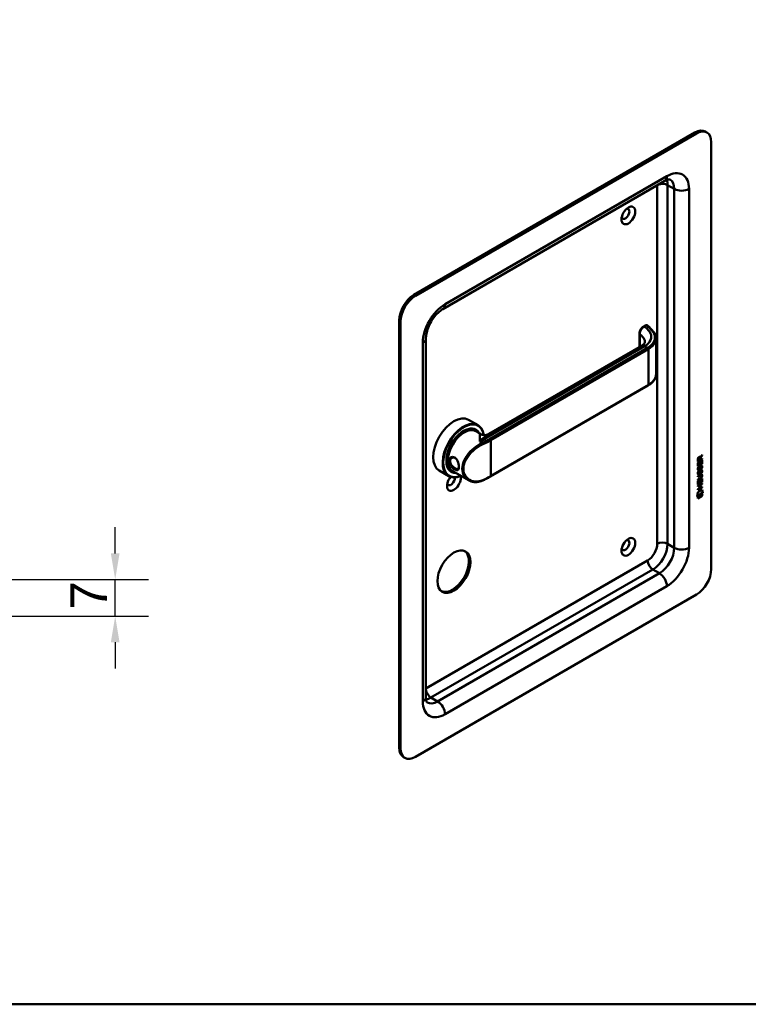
# Model space of a CAD drawing. Header units: millimetres. Extents: x 20 to 833, y 20 to 574.
# Tile 2 of 4: x 294 to 433, y 20 to 208. Entities that reach past the tile are written whole.
import ezdxf

# ---------------------------------------------------------------- set-up
doc = ezdxf.new("R2010")
doc.units = ezdxf.units.MM
doc.header["$LTSCALE"] = 2
for name, color, linetype, lineweight in [('Bemaßungen(DIN)', 7, 'Continuous', 25), ('Sichtbare Kanten(DIN)', 7, 'Continuous', 50), ('Sichtbare tangentiale Kanten(DIN)', 7, 'Continuous', 50), ('Skizziergeometrie(DIN)', 7, 'Continuous', 50)]:
    doc.layers.add(name, color=color, linetype=linetype, lineweight=lineweight)
doc.styles.add('STANDARD-DIN~0', font='arial.ttf')
doc.dimstyles.new('CAD-LAN', dxfattribs={"dimscale": 2, "dimtxt": 3.5, "dimasz": 2.5, "dimexe": 3.175, "dimexo": 0, "dimgap": 0.8, "dimtad": 1, "dimrnd": 1e-08, "dimtxsty": 'STANDARD-DIN~0', "dimcen": 0.09, "dimdle": 10, "dimclrd": 250, "dimclre": 250, "dimclrt": 250, "dimadec": 0, "dimazin": 2, "dimtfac": 1, "dimtmove": 0, "dimatfit": 3, "dimfxl": 1, "dimtolj": 1, "dimtzin": 0, "dimlwd": 25, "dimlwe": 25, "dimarcsym": 0})

# ---------------------------------------------------------------- blocks, each defined once
blk = doc.blocks.new('Ränder Standardrahmen')
at = {"layer": 'Skizziergeometrie(DIN)', "flags": 128}
blk.add_lwpolyline([(10, 10), (10, 287), (410, 287), (410, 10), (10, 10)], dxfattribs=at)
blk = doc.blocks.new('*D27')
at = {"layer": 'Bemaßungen(DIN)', "color": 250, "linetype": 'Continuous', "lineweight": 25, "true_color": 0x3f3f3f, "transparency": 16777216}
for p, q in [((311.81, 106.22), (311.81, 111.22)), ((291.81, 101.22), (318.16, 101.22)), ((311.81, 94.22), (311.81, 101.22)), ((242.31, 94.22), (318.16, 94.22)), ((311.81, 89.22), (311.81, 84.22))]:
    blk.add_line(p, q, dxfattribs=at)
at = {"layer": 'Bemaßungen(DIN)', "color": 250, "linetype": 'Continuous', "true_color": 0x3f3f3f, "transparency": 16777216}
for points in [[(310.97, 106.22), (312.64, 106.22), (311.81, 101.22)], [(310.97, 89.22), (312.64, 89.22), (311.81, 94.22)]]:
    blk.add_solid(points, dxfattribs=at)
at = {"layer": 'Defpoints', "color": 0, "linetype": 'Continuous', "transparency": 16777216}
for p in [(291.81, 101.22), (311.81, 101.22), (242.31, 94.22)]:
    blk.add_point(p, dxfattribs=at)
at = {"layer": 'Bemaßungen(DIN)', "color": 250, "linetype": 'Continuous', "lineweight": 25, "true_color": 0x3f3f3f, "transparency": 16777216, "insert": (303.21, 95.46), "char_height": 7, "attachment_point": 1, "rotation": 90, "style": 'STANDARD-DIN~0'}
blk.add_mtext('\\A1;7', dxfattribs=at)

msp = doc.modelspace()

# ---------------------------------------------------------------- linework, layer by layer
at = {"layer": 'Sichtbare Kanten(DIN)'}
for p, q in [((422.693, 186.674), (368.953, 155.647)), ((422.976, 186.511), (369.236, 155.484)), ((424.976, 186.709), (424.693, 186.872)), ((425.804, 103.228), (425.804, 184.878)), ((416.905, 177.43), (374.478, 152.936)), ((366.125, 150.748), (366.125, 69.099)), ((366.407, 150.585), (366.407, 68.935)), ((413.229, 149.829), (412.862, 149.617)), ((371.236, 147.319), (371.236, 78.733)), ((412.081, 148.28), (412.081, 145.68)), ((415.246, 147.243), (415.246, 140.457)), ((383.297, 129.062), (412.476, 145.909)), ((383.619, 120.936), (413.742, 138.328)), ((379.39, 131.756), (381.2, 130.711)), ((380.643, 129.878), (380.813, 129.78)), ((380.77, 129.574), (381.677, 129.05)), ((379.616, 125.159), (379.616, 125.159)), ((424.02, 124.287), (423.254, 123.846)), ((424.062, 124.263), (423.254, 123.797)), ((423.31, 124.293), (423.31, 124.003)), ((423.353, 124.269), (423.353, 123.978)), ((423.555, 124.589), (423.598, 124.564)), ((423.64, 124.144), (423.641, 124.434)), ((423.682, 124.625), (423.725, 124.601)), ((424.02, 124.937), (423.697, 124.504)), ((423.697, 124.504), (423.697, 124.226)), ((423.697, 124.504), (423.74, 124.479)), ((423.725, 124.601), (424.063, 125.054)), ((423.74, 124.479), (423.739, 124.201)), ((423.739, 124.201), (424.062, 124.387)), ((424.063, 124.912), (423.74, 124.479)), ((424.02, 124.997), (424.02, 124.937)), ((424.02, 124.937), (424.063, 124.912)), ((424.02, 124.363), (424.02, 124.287)), ((424.02, 124.287), (424.062, 124.263)), ((424.062, 124.387), (424.062, 124.263)), ((424.063, 125.054), (424.063, 124.912)), ((423.253, 123.559), (423.352, 123.616)), ((423.253, 122.905), (423.253, 123.559)), ((424.019, 123.395), (423.253, 122.954)), ((424.062, 123.371), (423.253, 122.905)), ((423.254, 123.797), (423.254, 124.226)), ((423.302, 122.68), (423.397, 122.702)), ((423.31, 123.592), (423.309, 123.109)), ((423.309, 123.109), (423.352, 123.085)), ((423.31, 124.003), (423.353, 123.978)), ((423.352, 123.616), (423.352, 123.085)), ((423.352, 123.085), (423.605, 123.23)), ((423.353, 123.978), (423.64, 124.144)), ((423.605, 123.703), (423.704, 123.76)), ((423.605, 123.23), (423.605, 123.703)), ((423.658, 122.594), (423.701, 122.569)), ((423.661, 123.736), (423.661, 123.312)), ((423.661, 123.312), (423.703, 123.287)), ((423.672, 122.667), (423.714, 122.642)), ((423.697, 124.226), (423.739, 124.201)), ((423.704, 123.76), (423.703, 123.287)), ((423.703, 123.287), (423.963, 123.437)), ((423.725, 122.836), (423.767, 122.811)), ((423.805, 122.92), (423.801, 122.918)), ((423.805, 122.92), (423.847, 122.896)), ((423.847, 122.896), (423.844, 122.894)), ((423.884, 122.927), (423.927, 122.903)), ((423.963, 123.975), (424.062, 124.032)), ((423.963, 123.437), (423.963, 123.975)), ((423.963, 122.467), (424.006, 122.442)), ((424.02, 124.008), (424.019, 123.395)), ((424.019, 123.395), (424.062, 123.371)), ((424.062, 124.032), (424.062, 123.371)), ((373.79, 122.057), (375.6, 121.012)), ((376.043, 121.911), (376.213, 121.813)), ((376.37, 121.953), (379.395, 120.207)), ((423.251, 120.361), (423.724, 120.633)), ((423.674, 120.531), (423.251, 120.287)), ((423.717, 120.506), (423.251, 120.238)), ((423.252, 120.993), (423.717, 121.261)), ((423.681, 121.167), (423.252, 120.919)), ((423.724, 121.142), (423.252, 120.87)), ((423.252, 120.87), (423.252, 120.993)), ((423.301, 121.848), (423.397, 121.87)), ((423.314, 121.47), (423.316, 121.465)), ((423.315, 122.302), (423.317, 122.297)), ((423.342, 122.267), (423.385, 122.243)), ((423.342, 121.435), (423.384, 121.411)), ((423.357, 122.277), (423.359, 122.273)), ((423.357, 121.445), (423.359, 121.441)), ((423.55, 121.525), (423.553, 121.532)), ((423.551, 122.357), (423.554, 122.364)), ((423.658, 121.762), (423.7, 121.737)), ((423.671, 121.834), (423.714, 121.81)), ((423.724, 122.004), (423.766, 121.979)), ((423.804, 122.088), (423.801, 122.086)), ((423.804, 122.088), (423.846, 122.064)), ((423.846, 122.064), (423.843, 122.062)), ((423.876, 121.207), (423.918, 121.182)), ((423.884, 122.095), (423.926, 122.071)), ((423.961, 120.467), (424.06, 120.524)), ((423.963, 121.635), (424.005, 121.61)), ((423.973, 121.029), (423.973, 121.033)), ((424.017, 120.499), (424.017, 119.887)), ((424.06, 120.524), (424.059, 119.862)), ((423.25, 119.137), (424.059, 119.603)), ((423.559, 119.241), (423.25, 119.063)), ((423.602, 119.216), (423.25, 119.014)), ((423.25, 119.014), (423.25, 119.137)), ((424.016, 118.872), (423.25, 118.431)), ((424.058, 118.848), (423.25, 118.382)), ((423.25, 118.505), (423.601, 118.707)), ((423.251, 120.238), (423.251, 120.361)), ((423.251, 120.051), (423.35, 120.108)), ((423.251, 119.396), (423.251, 120.051)), ((424.017, 119.887), (423.251, 119.445)), ((424.059, 119.862), (423.251, 119.396)), ((423.307, 120.083), (423.307, 119.601)), ((423.307, 119.601), (423.349, 119.576)), ((423.35, 120.108), (423.349, 119.576)), ((423.349, 119.576), (423.602, 119.722)), ((423.559, 119.241), (423.602, 119.216)), ((423.601, 118.707), (423.602, 119.216)), ((423.602, 119.722), (423.603, 120.195)), ((423.603, 120.195), (423.701, 120.252)), ((423.659, 120.227), (423.658, 119.803)), ((423.658, 119.803), (423.701, 119.779)), ((424.016, 119.504), (423.66, 119.299)), ((423.66, 119.299), (423.66, 118.79)), ((423.66, 119.299), (423.702, 119.274)), ((423.66, 118.79), (423.702, 118.765)), ((423.701, 120.252), (423.701, 119.779)), ((423.701, 119.779), (423.961, 119.929)), ((424.058, 119.48), (423.702, 119.274)), ((423.702, 119.274), (423.702, 118.765)), ((423.702, 118.765), (424.058, 118.971)), ((423.961, 119.929), (423.961, 120.467)), ((424.016, 119.578), (424.016, 119.504)), ((424.016, 119.504), (424.058, 119.48)), ((424.016, 118.946), (424.016, 118.872)), ((424.016, 118.872), (424.058, 118.848)), ((424.017, 119.887), (424.059, 119.862)), ((424.059, 119.603), (424.058, 119.48)), ((424.058, 118.971), (424.058, 118.848)), ((423.099, 117.127), (423.229, 117.898)), ((424.207, 117.765), (423.099, 117.127)), ((424.164, 117.789), (423.108, 117.181)), ((423.229, 117.898), (424.079, 118.388)), ((423.229, 117.108), (424.077, 117.597)), ((424.034, 117.248), (423.229, 116.784)), ((424.077, 117.224), (423.229, 116.735)), ((423.229, 116.735), (423.229, 117.108)), ((423.25, 118.382), (423.25, 118.505)), ((424.034, 117.572), (424.034, 117.248)), ((424.034, 117.248), (424.077, 117.224)), ((424.046, 118.369), (424.164, 117.789)), ((424.077, 117.597), (424.077, 117.224)), ((424.079, 118.388), (424.207, 117.765)), ((424.164, 117.789), (424.207, 117.765)), ((369.236, 67.302), (422.976, 98.329)), ((367.236, 67.104), (366.953, 67.268))]:
    msp.add_line(p, q, dxfattribs=at)
for centre, major_axis, ratio, start_param, end_param in [((422.693, 183.408), (2, 3.464), 0.5773503, 0, 0.7853982), ((422.976, 183.245), (2, 3.464), 0.5773503, 5.4977871, 7.0685835), ((409.4, 171.161), (-0.53, -0.918), 0.5773503, 5.8272815, 9.8806818), ((368.953, 152.381), (-2, -3.464), 0.5773503, 3.9269908, 5.4977871), ((369.236, 152.218), (2, 3.464), 0.5773503, 0.7853982, 2.3561945), ((413.329, 149.425), (0.053, 0.438), 0.7115312, 0.4902452, 0.4913996), ((413.642, 138.501), (0.1, -0.173), 0.5773503, 0, 0.0000503), ((376.59, 126.907), (-2.8, -4.85), 0.5773503, 3.1415927, 6.2831853), ((378.4, 125.862), (2.8, 4.85), 0.5773503, 5.6589594, 10.0917243), ((378.457, 125.829), (-2.76, -4.78), 0.5773503, 2.5362379, 6.9315019), ((378.457, 125.829), (2.34, 4.053), 0.5773503, 5.9355207, 9.7724426), ((378.513, 125.796), (2.3, 3.984), 0.5773503, 5.9872224, 9.7207409), ((378.57, 125.764), (-2.26, -3.914), 0.5773503, 2.9106512, 6.5141268), ((378.57, 125.764), (-2.2, -3.811), 0.5773503, 3.1415927, 6.2831853), ((378.428, 125.845), (2.32, 4.018), 0.5773503, 6.0274328, 7.0642824), ((378.343, 125.894), (2.3, 3.984), 0.5773503, 0, 0.2200524), ((378.287, 125.927), (2.32, 4.018), 0.5773503, 6.1459819, 6.2527018), ((378.287, 125.927), (-2.32, -4.018), 0.5773503, 2.519983, 2.5200272), ((378.569, 125.763), (-2.2, -3.811), 0.5773503, 2.6744325, 2.6744343), ((378.57, 125.764), (-2.26, -3.914), 0.5773503, 2.736245, 2.7362944), ((378.513, 125.796), (2.3, 3.984), 0.5773503, 5.8679163, 5.8679385), ((378.457, 125.829), (-2.76, -4.78), 0.5773503, 2.4246433, 2.4246462), ((378.4, 125.861), (2.8, 4.85), 0.5773503, 5.5511417, 5.5511446), ((378.287, 125.927), (-2.32, -4.018), 0.5773503, 2.1718154, 2.1719111), ((378.57, 125.764), (-2.2, -3.811), 0.5773503, 2.253, 2.2530614), ((378.57, 125.764), (-2.26, -3.914), 0.5773503, 2.2548077, 2.2548467), ((376.222, 127.119), (1.6, 2.771), 0.5773503, 3.7151709, 3.7152758), ((423.644, 124.233), (-0.175, 0.346), 0.8194443, 0.0441652, 1.0169096), ((423.686, 124.209), (-0.175, 0.346), 0.8194443, 0.0441652, 1.0169096), ((423.292, 123.955), (-0.368, -0.732), 0.3492899, 2.7989514, 3.6297589), ((423.25, 123.979), (-0.368, -0.732), 0.3492899, 2.7989514, 3.0358099), ((378.428, 125.845), (-2.32, -4.018), 0.5773503, 5.5020883, 6.5389379), ((378.287, 125.927), (-1.9, -3.291), 0.5773503, 5.6692155, 5.6696324), ((376.59, 126.906), (1.8, 3.117), 0.5773503, 3.6394455, 3.6394489), ((376.533, 126.939), (1.6, 2.771), 0.5773503, 3.6297748, 3.6298149), ((378.287, 125.927), (1.95, 3.377), 0.5773503, 3.6381163, 3.6381287), ((378.287, 125.927), (1.95, 3.377), 0.5773503, 3.8973709, 3.8975254), ((378.23, 125.96), (-1.91, -3.308), 0.5773503, 0.7821286, 0.7822229), ((378.287, 125.927), (1.95, 3.377), 0.5773503, 3.9869745, 3.9870237), ((378.428, 124.376), (0.6, -1.039), 0.5773503, 5.659845, 5.6599815), ((423.618, 122.262), (-0.258, -0.67), 0.2801591, 3.0976718, 3.459563), ((423.66, 122.237), (-0.258, -0.67), 0.2801591, 2.9381752, 3.459563), ((376.59, 119.885), (-0.93, -1.611), 0.5773503, 4.427919, 8.9074708), ((376.024, 120.211), (-0.53, -0.918), 0.5773503, 5.8272815, 8.7701358), ((378.343, 125.894), (-2.3, -3.984), 0.5773503, 6.0631329, 6.2831853), ((378.287, 125.927), (-2.32, -4.018), 0.5773503, 0.0304835, 0.1372034), ((378.287, 125.927), (-2.26, -3.914), 0.5773503, 0.7572817, 0.7573952), ((378.287, 125.927), (-2.32, -4.018), 0.5773503, 0.7604294, 0.7604893), ((378.57, 125.764), (-2.2, -3.81), 0.5773503, 0.7395817, 0.7395894), ((378.57, 125.764), (-2.26, -3.914), 0.5773503, 0.744139, 0.7441684), ((378.513, 125.796), (2.3, 3.984), 0.5773503, 3.9039317, 3.9039609), ((378.457, 125.829), (2.34, 4.053), 0.5773503, 3.9214573, 3.9214861), ((378.457, 125.829), (-2.76, -4.78), 0.5773503, 0.82088, 0.8208952), ((423.696, 122.787), (-0.352, -1.35), 0.146604, 6.0369992, 6.0961402), ((423.673, 123.524), (-0.327, -1.256), 0.1531706, 6.0266152, 6.0875746), ((423.527, 121.855), (-0.18, -0.422), 0.324198, 6.0043675, 6.2441541), ((423.526, 122.683), (-0.178, -0.418), 0.3257575, 6.0025712, 6.2436438), ((423.715, 123.5), (-0.327, -1.256), 0.1531706, 6.0266152, 6.0875746), ((423.739, 122.762), (-0.352, -1.35), 0.146604, 6.0369992, 6.0961402), ((423.568, 122.658), (-0.178, -0.418), 0.3257575, 6.0025712, 6.4628649), ((423.57, 121.83), (-0.18, -0.422), 0.324198, 6.0043675, 6.4621988), ((423.533, 121.523), (-0.0284, -0.0613), 0.2140411, 1.3865777, 1.6946558), ((423.534, 122.355), (-0.0284, -0.0613), 0.2140411, 1.3865777, 1.6946558), ((422.595, 121.437), (1.388, -0.568), 0.6427883, 5.8208171, 6.5391565), ((422.636, 119.111), (1.355, 2.199), 0.2164738, 5.9455732, 6.6640371), ((422.637, 121.412), (1.388, -0.568), 0.6427883, 5.8208171, 6.5391565), ((417.345, 123.681), (6.595, -2.821), 0.2353631, 6.1084229, 6.3833559), ((423.618, 121.431), (-0.258, -0.669), 0.2803736, 3.0976435, 3.4598023), ((423.66, 121.406), (-0.258, -0.669), 0.2803736, 2.9381095, 3.4598023), ((422.594, 119.135), (1.355, 2.199), 0.2164738, 5.9455732, 6.2455659), ((409.4, 107.801), (-0.53, -0.918), 0.5773503, 5.8272815, 9.8806818), ((376.307, 102.902), (-2.23, -3.862), 0.5773503, 0.0634602, 3.0781324), ((422.976, 101.595), (-2, -3.464), 0.5773503, 0.7853982, 2.3561945), ((368.953, 70.732), (-2, -3.464), 0.5773503, 5.4977871, 6.2831853), ((369.236, 70.568), (-2, -3.464), 0.5773503, 5.4977871, 7.0685835)]:
    msp.add_ellipse(centre, major_axis=major_axis, ratio=ratio, start_param=start_param, end_param=end_param, dxfattribs=at)
for centre, major_axis in [((409.965, 170.834), (0.93, 1.611)), ((409.965, 107.474), (0.93, 1.611)), ((376.59, 102.738), (2.23, 3.862))]:
    msp.add_ellipse(centre, major_axis=major_axis, ratio=0.5773503, dxfattribs=at)
for points, knots in [([(417.905, 177.728), (417.905, 177.728), (417.905, 177.728), (417.88, 177.735), (417.855, 177.74), (417.763, 177.741), (417.698, 177.737), (417.527, 177.702), (417.422, 177.672), (417.183, 177.578), (417.049, 177.513), (416.905, 177.43)], [0.78539816, 0.78539816, 0.78539816, 0.78539816, 0.9424778, 0.9424778, 1.09955743, 1.09955743, 1.25663706, 1.25663706, 1.41371669, 1.41371669, 1.57079633, 1.57079633, 1.57079633, 1.57079633]), ([(374.478, 152.936), (374.253, 152.805), (374.004, 152.628), (373.487, 152.179), (373.218, 151.902), (372.698, 151.268), (372.447, 150.907), (372.004, 150.146), (371.811, 149.744), (371.508, 148.954), (371.397, 148.566), (371.264, 147.881), (371.236, 147.579), (371.236, 147.319)], [1.5707963, 1.5707963, 1.5707963, 1.5707963, 1.8179228, 1.8179228, 2.0784055, 2.0784055, 2.3493544, 2.3493544, 2.6241933, 2.6241933, 2.8954114, 2.8954114, 3.1415927, 3.1415927, 3.1415927, 3.1415927]), ([(412.081, 148.281), (412.081, 148.4), (412.101, 148.524), (412.171, 148.768), (412.222, 148.892), (412.35, 149.123), (412.428, 149.234), (412.598, 149.422), (412.69, 149.504), (412.812, 149.586), (412.837, 149.602), (412.863, 149.617)], [0, 0, 0, 0, 0.09785937, 0.09785937, 0.19675779, 0.19675779, 0.29632205, 0.29632205, 0.39146856, 0.39146856, 0.41628035, 0.41628035, 0.41628035, 0.41628035]), ([(413.243, 149.836), (413.283, 149.857), (413.327, 149.873), (413.415, 149.884), (413.461, 149.881), (413.519, 149.864), (413.534, 149.858), (413.549, 149.851)], [0.003795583, 0.003795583, 0.003795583, 0.003795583, 0.038881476, 0.038881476, 0.072518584, 0.072518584, 0.085170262, 0.085170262, 0.085170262, 0.085170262]), ([(413.571, 149.843), (413.576, 149.84), (413.581, 149.836), (413.592, 149.829), (413.597, 149.826), (413.608, 149.818), (413.613, 149.814), (413.623, 149.806), (413.629, 149.801), (413.639, 149.792), (413.644, 149.787), (413.648, 149.782)], [0, 0, 0, 0, 0.05585054, 0.05585054, 0.11170107, 0.11170107, 0.16755161, 0.16755161, 0.22340214, 0.22340214, 0.27925268, 0.27925268, 0.27925268, 0.27925268]), ([(413.648, 149.783), (414.001, 149.415), (414.37, 149.067), (414.875, 148.476), (415.008, 148.263), (415.197, 147.809), (415.248, 147.563), (415.248, 147.321)], [0, 0, 0, 0, 0.5455959, 0.5455959, 0.8223123, 0.8223123, 1.1153986, 1.1153986, 1.1153986, 1.1153986]), ([(412.494, 145.919), (412.668, 146.021), (412.808, 146.133), (413.015, 146.343), (413.077, 146.441), (413.136, 146.57), (413.142, 146.608), (413.142, 146.655)], [0.00879153, 0.00879153, 0.00879153, 0.00879153, 0.22826487, 0.22826487, 0.46326171, 0.46326171, 0.69351133, 0.69351133, 0.69351133, 0.69351133]), ([(415.248, 140.461), (415.248, 140.152), (415.166, 139.839), (414.851, 139.25), (414.611, 138.968), (414.141, 138.58), (413.951, 138.448), (413.743, 138.328)], [0, 0, 0, 0, 0.37300736, 0.37300736, 0.75666606, 0.75666606, 0.97389816, 0.97389816, 0.97389816, 0.97389816]), ([(381.68, 129.049), (381.771, 128.996), (381.889, 128.944), (382.172, 128.863), (382.343, 128.84), (382.729, 128.849), (382.953, 128.901), (383.196, 129.007), (383.249, 129.034), (383.298, 129.063)], [0, 0, 0, 0, 0.14108824, 0.14108824, 0.30595702, 0.30595702, 0.51826043, 0.51826043, 0.58246708, 0.58246708, 0.58246708, 0.58246708]), ([(376.75, 122.27), (376.893, 122.188), (377.155, 122.088), (377.415, 122.172), (377.546, 122.495), (377.546, 123.201), (377.285, 124.074), (376.762, 124.588), (376.138, 124.735), (375.628, 124.308), (375.63, 123.645), (375.776, 123.284), (376.089, 122.767), (376.464, 122.435), (376.75, 122.27), (376.75, 122.27), (376.75, 122.27), (376.75, 122.27)], [-2.115042, -2.115042, -2.115042, -2.115042, -1.9639931, -1.8129167, -1.6618403, -1.510764, -1.2086112, -1.0575348, -0.9064584, -0.6043056, -0.4532292, -0.3399219, -0.3021528, 0, 0, 0, 0.0000275, 0.0000275, 0.0000275, 0.0000275]), ([(376.849, 122.484), (376.849, 122.484), (376.849, 122.484), (376.849, 122.484), (376.594, 122.631), (376.293, 122.888), (376.091, 123.18), (376.066, 123.217), (376.042, 123.254), (376.02, 123.292), (375.954, 123.405), (375.904, 123.521), (375.876, 123.637), (375.837, 123.791), (375.837, 123.943), (375.875, 124.076), (375.952, 124.341), (376.185, 124.525), (376.449, 124.542), (376.581, 124.55), (376.721, 124.518), (376.849, 124.444), (376.912, 124.408), (376.972, 124.361), (377.029, 124.307)], [2.1150419, 2.1150419, 2.1150419, 2.1150419, 2.1150695, 2.1150695, 2.1150695, 2.4172223, 2.4172223, 2.4172223, 2.4549914, 2.4549914, 2.4549914, 2.5682987, 2.5682987, 2.5682987, 2.7193751, 2.7193751, 2.7193751, 3.0215279, 3.0215279, 3.0215279, 3.1726043, 3.1726043, 3.1726043, 3.2471757, 3.2471757, 3.2471757, 3.2471757]), ([(377.54, 122.784), (377.538, 122.748), (377.534, 122.714), (377.529, 122.683), (377.511, 122.561), (377.474, 122.47), (377.417, 122.415), (377.36, 122.359), (377.285, 122.338), (377.189, 122.351), (377.093, 122.364), (376.977, 122.411), (376.849, 122.484)], [3.73725539, 3.73725539, 3.73725539, 3.73725539, 3.77690989, 3.77690989, 3.77690989, 3.92798628, 3.92798628, 3.92798628, 4.07906268, 4.07906268, 4.07906268, 4.23011148, 4.23011148, 4.23011148, 4.23011148]), ([(383.619, 120.936), (383.524, 120.881), (383.427, 120.827), (383.232, 120.719), (383.133, 120.666), (382.933, 120.56), (382.832, 120.508), (382.628, 120.406), (382.526, 120.355), (382.318, 120.256), (382.213, 120.207), (382.107, 120.158)], [1.57079633, 1.57079633, 1.57079633, 1.57079633, 1.59374743, 1.59374743, 1.61669853, 1.61669853, 1.63964964, 1.63964964, 1.66260074, 1.66260074, 1.68555184, 1.68555184, 1.68555184, 1.68555184]), ([(423.876, 121.207), (423.873, 121.208), (423.871, 121.209), (423.851, 121.218), (423.831, 121.22), (423.769, 121.212), (423.724, 121.191), (423.681, 121.167)], [0.060650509, 0.060650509, 0.060650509, 0.060650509, 0.064390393, 0.064390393, 0.08887549, 0.08887549, 0.134135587, 0.134135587, 0.134135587, 0.134135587]), ([(423.973, 121.033), (423.973, 121.048), (423.972, 121.063), (423.967, 121.104), (423.961, 121.129), (423.94, 121.166), (423.927, 121.179), (423.893, 121.194), (423.873, 121.195), (423.812, 121.187), (423.766, 121.167), (423.724, 121.142)], [0, 0, 0, 0, 0.01400423, 0.01400423, 0.0408947, 0.0408947, 0.06439039, 0.06439039, 0.08887549, 0.08887549, 0.13413559, 0.13413559, 0.13413559, 0.13413559]), ([(382.107, 120.158), (381.745, 119.992), (381.364, 119.892), (380.619, 119.831), (380.245, 119.873), (379.726, 120.039), (379.555, 120.114), (379.395, 120.207)], [0, 0, 0, 0, 0.34249968, 0.34249968, 0.69086976, 0.69086976, 0.87346526, 0.87346526, 0.87346526, 0.87346526]), ([(371.236, 78.733), (371.236, 78.568), (371.247, 78.419), (371.285, 78.165), (371.312, 78.059), (371.367, 77.894), (371.396, 77.835), (371.442, 77.756), (371.46, 77.737), (371.478, 77.718), (371.478, 77.719), (371.478, 77.719)], [3.14159265, 3.14159265, 3.14159265, 3.14159265, 3.29867229, 3.29867229, 3.45575192, 3.45575192, 3.61283155, 3.61283155, 3.76991118, 3.76991118, 3.92699082, 3.92699082, 3.92699082, 3.92699082])]:
    msp.add_open_spline(points, degree=3, knots=knots, dxfattribs=at)
for points in [[(415.246, 147.315), (415.246, 147.317), (415.246, 147.319), (415.246, 147.321)], [(413.141, 146.656), (413.141, 146.656), (413.141, 146.655), (413.141, 146.655)], [(423.254, 124.226), (423.258, 124.373), (423.324, 124.561), (423.497, 124.661)], [(423.555, 124.589), (423.534, 124.601), (423.502, 124.599), (423.456, 124.573)], [(423.641, 124.434), (423.641, 124.524), (423.616, 124.616), (423.499, 124.548)], [(423.267, 122.177), (423.241, 122.241), (423.233, 122.312), (423.245, 122.426)], [(423.245, 122.426), (423.25, 122.475), (423.261, 122.549), (423.282, 122.617)], [(423.282, 122.617), (423.287, 122.636), (423.302, 122.68), (423.302, 122.68)], [(423.311, 122.55), (423.293, 122.457), (423.291, 122.383), (423.308, 122.322)], [(423.345, 122.69), (423.334, 122.649), (423.318, 122.583), (423.311, 122.55)], [(423.354, 122.525), (423.335, 122.433), (423.334, 122.358), (423.35, 122.297)], [(423.397, 122.702), (423.397, 122.702), (423.363, 122.576), (423.354, 122.525)], [(423.604, 122.385), (423.571, 122.298), (423.516, 122.214), (423.426, 122.163)], [(423.554, 122.364), (423.573, 122.411), (423.589, 122.474), (423.605, 122.563)], [(423.658, 122.594), (423.643, 122.506), (423.625, 122.442), (423.604, 122.385)], [(423.605, 122.563), (423.628, 122.697), (423.657, 122.782), (423.697, 122.86)], [(423.701, 122.569), (423.685, 122.482), (423.668, 122.418), (423.646, 122.36)], [(423.672, 122.667), (423.67, 122.655), (423.658, 122.595), (423.658, 122.594)], [(423.725, 122.836), (423.705, 122.795), (423.688, 122.74), (423.672, 122.667)], [(423.697, 122.86), (423.724, 122.911), (423.76, 122.956), (423.811, 122.993)], [(423.714, 122.642), (423.712, 122.631), (423.701, 122.57), (423.701, 122.569)], [(423.767, 122.811), (423.747, 122.771), (423.73, 122.716), (423.714, 122.642)], [(423.801, 122.918), (423.767, 122.899), (423.746, 122.876), (423.725, 122.836)], [(423.844, 122.894), (423.809, 122.874), (423.788, 122.851), (423.767, 122.811)], [(423.811, 122.993), (423.893, 123.053), (423.973, 123.066), (424.027, 122.995)], [(423.901, 122.41), (423.901, 122.41), (423.945, 122.519), (423.962, 122.621)], [(424.006, 122.442), (424, 122.44), (423.901, 122.41), (423.901, 122.41)], [(423.963, 122.467), (423.961, 122.466), (423.94, 122.459), (423.917, 122.453)], [(423.962, 122.621), (423.981, 122.741), (423.981, 122.831), (423.951, 122.878)], [(424.027, 122.738), (424.018, 122.625), (423.974, 122.492), (423.963, 122.467)], [(423.967, 123.039), (423.973, 123.033), (423.979, 123.027), (423.985, 123.019)], [(423.985, 123.019), (424.016, 122.978), (424.031, 122.915), (424.031, 122.827)], [(424.069, 122.713), (424.061, 122.6), (424.016, 122.467), (424.006, 122.442)], [(424.027, 122.995), (424.058, 122.954), (424.074, 122.891), (424.074, 122.803)], [(424.031, 122.827), (424.031, 122.799), (424.029, 122.77), (424.027, 122.738)], [(424.074, 122.803), (424.074, 122.775), (424.072, 122.746), (424.069, 122.713)], [(423.266, 121.345), (423.24, 121.409), (423.232, 121.48), (423.244, 121.594)], [(423.244, 121.594), (423.249, 121.643), (423.261, 121.717), (423.281, 121.785)], [(423.424, 121.286), (423.361, 121.26), (423.296, 121.27), (423.266, 121.345)], [(423.425, 122.118), (423.362, 122.092), (423.297, 122.102), (423.267, 122.177)], [(423.281, 121.785), (423.286, 121.804), (423.301, 121.848), (423.301, 121.848)], [(423.311, 121.718), (423.292, 121.625), (423.291, 121.551), (423.307, 121.49)], [(423.382, 121.31), (423.352, 121.298), (423.321, 121.294), (423.294, 121.301)], [(423.382, 122.142), (423.352, 122.13), (423.322, 122.126), (423.295, 122.133)], [(423.345, 121.858), (423.334, 121.817), (423.317, 121.751), (423.311, 121.718)], [(423.353, 121.693), (423.335, 121.6), (423.333, 121.526), (423.35, 121.465)], [(423.397, 121.87), (423.397, 121.87), (423.363, 121.744), (423.353, 121.693)], [(423.426, 122.163), (423.398, 122.147), (423.392, 122.146), (423.382, 122.142)], [(423.426, 121.331), (423.397, 121.315), (423.391, 121.314), (423.382, 121.31)], [(423.417, 122.237), (423.459, 122.241), (423.512, 122.283), (423.542, 122.338)], [(423.417, 121.405), (423.458, 121.409), (423.511, 121.451), (423.541, 121.506)], [(423.468, 121.307), (423.44, 121.291), (423.434, 121.29), (423.424, 121.286)], [(423.469, 122.139), (423.44, 122.123), (423.434, 122.122), (423.425, 122.118)], [(423.603, 121.553), (423.571, 121.466), (423.515, 121.382), (423.426, 121.331)], [(423.646, 121.528), (423.613, 121.441), (423.558, 121.357), (423.468, 121.307)], [(423.646, 122.36), (423.614, 122.273), (423.558, 122.189), (423.469, 122.139)], [(423.553, 121.532), (423.572, 121.579), (423.589, 121.642), (423.604, 121.731)], [(423.658, 121.762), (423.642, 121.674), (423.625, 121.61), (423.603, 121.553)], [(423.604, 121.731), (423.628, 121.865), (423.657, 121.95), (423.697, 122.028)], [(423.7, 121.737), (423.685, 121.65), (423.667, 121.586), (423.646, 121.528)], [(423.671, 121.834), (423.669, 121.823), (423.658, 121.763), (423.658, 121.762)], [(423.724, 122.004), (423.704, 121.963), (423.687, 121.908), (423.671, 121.834)], [(423.697, 122.028), (423.723, 122.079), (423.76, 122.124), (423.811, 122.161)], [(423.714, 121.81), (423.712, 121.799), (423.7, 121.738), (423.7, 121.737)], [(423.766, 121.979), (423.746, 121.939), (423.729, 121.884), (423.714, 121.81)], [(423.801, 122.086), (423.766, 122.067), (423.745, 122.044), (423.724, 122.004)], [(423.843, 122.062), (423.809, 122.042), (423.787, 122.019), (423.766, 121.979)], [(423.811, 122.161), (423.892, 122.221), (423.972, 122.234), (424.027, 122.163)], [(423.901, 121.578), (423.901, 121.578), (423.945, 121.687), (423.961, 121.789)], [(424.005, 121.61), (423.999, 121.608), (423.901, 121.578), (423.901, 121.578)], [(423.963, 121.635), (423.96, 121.634), (423.939, 121.627), (423.916, 121.621)], [(423.961, 121.789), (423.981, 121.909), (423.981, 121.999), (423.951, 122.046)], [(424.026, 121.906), (424.018, 121.793), (423.973, 121.659), (423.963, 121.635)], [(423.966, 122.207), (423.973, 122.201), (423.979, 122.195), (423.984, 122.187)], [(423.984, 122.187), (424.015, 122.146), (424.031, 122.083), (424.031, 121.995)], [(424.069, 121.881), (424.06, 121.768), (424.016, 121.635), (424.005, 121.61)], [(424.031, 121.995), (424.031, 121.967), (424.029, 121.938), (424.026, 121.906)], [(424.027, 122.163), (424.058, 122.122), (424.073, 122.059), (424.073, 121.971)], [(424.073, 121.971), (424.073, 121.943), (424.071, 121.914), (424.069, 121.881)]]:
    msp.add_open_spline(points, degree=3, dxfattribs=at)
at = {"layer": 'Sichtbare tangentiale Kanten(DIN)'}
for p, q in [((422.693, 186.674), (422.976, 186.511)), ((374.893, 153.851), (417.319, 178.346)), ((415.481, 108.046), (415.481, 176.608)), ((417.461, 176.631), (417.461, 108.046)), ((418.733, 175.897), (417.461, 176.631)), ((418.733, 107.311), (418.733, 175.897)), ((421.562, 175.897), (421.562, 107.311)), ((369.236, 155.484), (368.953, 155.647)), ((366.125, 150.748), (366.407, 150.585)), ((413.062, 149.597), (413.471, 149.833)), ((412.141, 145.715), (412.141, 148.16)), ((370.65, 77.917), (370.65, 146.503)), ((381.54, 127.642), (413.076, 145.849)), ((413.642, 145.523), (383.519, 128.131)), ((383.661, 127.887), (413.784, 145.278)), ((413.642, 145.523), (413.076, 145.849)), ((413.784, 138.419), (413.784, 145.278)), ((413.784, 138.419), (383.661, 121.028)), ((381.54, 127.642), (382.024, 127.362)), ((383.661, 121.028), (383.661, 127.887)), ((423.31, 124.293), (423.353, 124.269)), ((423.456, 124.573), (423.499, 124.548)), ((376.749, 122.27), (376.849, 122.484)), ((423.311, 122.55), (423.354, 122.525)), ((423.604, 122.385), (423.646, 122.36)), ((423.801, 122.918), (423.844, 122.894)), ((423.985, 123.019), (424.027, 122.995)), ((424.027, 122.738), (424.069, 122.713)), ((424.031, 122.827), (424.074, 122.803)), ((423.307, 121.49), (423.35, 121.465)), ((423.308, 122.322), (423.35, 122.297)), ((423.311, 121.718), (423.353, 121.693)), ((423.314, 121.47), (423.357, 121.445)), ((423.315, 122.302), (423.357, 122.277)), ((423.316, 121.465), (423.359, 121.441)), ((423.317, 122.297), (423.359, 122.273)), ((423.382, 122.142), (423.425, 122.118)), ((423.382, 121.31), (423.424, 121.286)), ((423.426, 122.163), (423.469, 122.139)), ((423.426, 121.331), (423.468, 121.307)), ((423.603, 121.553), (423.646, 121.528)), ((423.674, 120.531), (423.717, 120.506)), ((423.681, 121.167), (423.724, 121.142)), ((423.801, 122.086), (423.843, 122.062)), ((423.984, 122.187), (424.027, 122.163)), ((424.026, 121.906), (424.069, 121.881)), ((424.03, 121.113), (424.072, 121.089)), ((424.031, 121.995), (424.073, 121.971)), ((418.733, 107.311), (417.461, 108.046)), ((371.236, 80.378), (413.642, 104.861)), ((414.632, 103.147), (372.206, 78.652)), ((373.478, 77.917), (415.905, 102.412)), ((415.905, 102.412), (414.632, 103.147)), ((417.319, 99.962), (374.893, 75.467)), ((373.478, 77.917), (372.206, 78.652)), ((366.407, 68.935), (366.125, 69.099))]:
    msp.add_line(p, q, dxfattribs=at)
for centre, major_axis, ratio, start_param, end_param in [((417.319, 173.447), (3, 5.196), 0.5773503, 5.4977871, 7.0685835), ((415.905, 179.162), (1, -1.732), 0.5773503, 0, 0.7853982), ((414.632, 174.998), (-2, -3.464), 0.5773503, 2.3561945, 2.694927), ((415.905, 174.264), (2, 3.464), 0.5773503, 5.4977871, 6.2831853), ((416.471, 176.06), (1.4, 0), 0.5773503, 0.7853982, 2.1543323), ((420.148, 176.713), (2, 0), 0.5773503, 3.9269908, 5.4977871), ((374.893, 148.952), (-3, -5.196), 0.5773503, 3.9269908, 5.4977871), ((373.478, 154.668), (1, -1.732), 0.5773503, 0, 0.7853982), ((413.062, 149.27), (-0.2, 0.346), 0.5773503, 5.4977871, 6.2767866), ((413.329, 149.425), (0.053, 0.438), 0.7115312, 5.989184, 6.7734305), ((413.471, 149.67), (0.1, 0.173), 0.5773503, 0, 0.7853982), ((413.329, 149.751), (0.2, 0), 0.5773503, 0.5061455, 0.7853982), ((413.504, 149.644), (0.144, 0.139), 0.714124, 0.0043068, 0.9697838), ((369.236, 147.319), (2, 0), 0.5773503, 5.4977871, 6.2831853), ((412.481, 148.281), (-0.4, 0), 0.5773503, 0.0007222, 0.5547497), ((413.076, 144.87), (-0.6, 1.039), 0.5773503, 5.4977871, 6.2831853), ((413.642, 145.36), (-0.1, 0.173), 0.5773503, 3.9269908, 5.4977871), ((413.642, 138.501), (0.1, -0.173), 0.5773503, 0.0000503, 0.7853982), ((371.169, 135.262), (-17.467, 0), 0.5773503, 2.241439, 2.3561945), ((383.519, 127.968), (-0.1, 0.173), 0.5773503, 3.9269908, 5.4977871), ((382.024, 127.199), (-0.083, 0.182), 0.5074441, 3.9781465, 5.5489428), ((371.169, 135.099), (17.667, 0), 0.5773503, 5.3830316, 5.4977871), ((371.169, 128.24), (-17.667, 0), 0.5773503, 2.241439, 2.3561945), ((383.519, 121.11), (0.1, -0.173), 0.5773503, 0, 0.7853982), ((382.024, 120.34), (0.083, -0.182), 0.5074441, 0.0021324, 0.8365539), ((413.642, 106.984), (1.3, 2.252), 0.5773503, 3.9269908, 5.4977871), ((414.632, 106.413), (-2, -3.464), 0.5773503, 0.7853982, 2.3561945), ((416.471, 107.474), (1.4, 0), 0.5773503, 0.7853982, 2.3561945), ((415.905, 105.678), (2, 3.464), 0.5773503, 3.9269908, 5.4977871), ((417.319, 104.861), (3, 5.196), 0.5773503, 3.9269908, 5.4977871), ((420.148, 108.127), (2, 0), 0.5773503, 3.9269908, 5.4977871), ((414.632, 104.29), (0.7, -1.212), 0.5773503, 3.9269908, 5.4977871), ((415.905, 100.779), (1, -1.732), 0.5773503, 0.7853982, 2.3561945), ((372.206, 79.795), (-0.7, 1.212), 0.5773503, 0.9872604, 2.3561945), ((369.236, 78.733), (2, 0), 0.5773503, 5.4977871, 6.2831853), ((374.893, 80.366), (-3, -5.196), 0.5773503, 5.4977871, 7.0685835), ((372.206, 81.918), (-2, -3.464), 0.5773503, 0.4466656, 0.7853982), ((373.478, 81.183), (-2, -3.464), 0.5773503, 0, 0.7853982), ((373.478, 76.284), (-1, 1.732), 0.5773503, 3.9269908, 5.4977871)]:
    msp.add_ellipse(centre, major_axis=major_axis, ratio=ratio, start_param=start_param, end_param=end_param, dxfattribs=at)
for points, knots in [([(412.141, 148.16), (412.141, 148.457), (412.38, 149.086), (412.858, 149.496), (413.062, 149.597)], [-0.31848654, -0.31848654, -0.31848654, -0.31848654, -0.13649423, 0, 0, 0, 0]), ([(413.076, 145.849), (413.631, 146.169), (414.418, 146.991), (414.378, 148.066), (413.847, 148.865), (413.423, 149.262), (413.12, 149.542), (413.062, 149.597)], [0, 0, 0, 0, 0.5877823, 1.1762678, 1.3496016, 1.6962691, 1.7794277, 1.7794277, 1.7794277, 1.7794277]), ([(413.504, 149.807), (413.818, 149.48), (414.132, 149.153), (414.731, 148.53), (415.113, 147.871), (415.034, 146.918), (414.496, 146.116), (413.953, 145.703), (413.642, 145.523)], [0.1327045, 0.1327045, 0.1327045, 0.1327045, 0.6185048, 0.6185048, 1.0587804, 1.499056, 1.8292627, 2.1594694, 2.1594694, 2.1594694, 2.1594694]), ([(412.141, 148.16), (412.166, 148.136), (412.192, 148.112), (412.218, 148.088), (412.528, 147.8), (412.846, 147.51), (413.01, 147.187), (413.097, 147.016), (413.141, 146.836), (413.141, 146.656)], [-1.73263261, -1.73263261, -1.73263261, -1.73263261, -1.68478524, -1.68478524, -1.68478524, -1.10985373, -1.10985373, -1.10985373, -0.80604415, -0.80604415, -0.80604415, -0.80604415]), ([(413.784, 145.278), (414.392, 145.629), (414.842, 146.074), (415.07, 146.553), (415.188, 146.801), (415.246, 147.058), (415.246, 147.315)], [-2.15946939, -2.15946939, -2.15946939, -2.15946939, -1.53628687, -1.53628687, -1.53628687, -1.21368914, -1.21368914, -1.21368914, -1.21368914]), ([(415.246, 140.457), (415.246, 140.199), (415.188, 139.942), (415.07, 139.694), (414.842, 139.215), (414.392, 138.771), (413.784, 138.419)], [-0.94578025, -0.94578025, -0.94578025, -0.94578025, -0.62318252, -0.62318252, -0.62318252, 0, 0, 0, 0]), ([(381.68, 129.049), (381.66, 129.06), (381.619, 129.07), (381.574, 129.029), (381.544, 128.919), (381.523, 128.7), (381.522, 128.302), (381.534, 127.878), (381.539, 127.644), (381.539, 127.643), (381.54, 127.642)], [0.4262256, 0.4262256, 0.4262256, 0.4262256, 0.562781, 0.7503747, 0.9379684, 1.1255621, 1.5007494, 1.8759368, 1.8759368, 1.8780016, 1.8780016, 1.8780016, 1.8780016]), ([(381.54, 127.642), (381.541, 127.643), (381.542, 127.644), (381.755, 127.856), (382.183, 128.257), (382.714, 128.684), (383.083, 128.934), (383.242, 129.031), (383.297, 129.062)], [-1.8780016, -1.8780016, -1.8780016, -1.8780016, -1.8759368, -1.8759368, -1.5007494, -1.1255621, -0.9379684, -0.8386399, -0.8386399, -0.8386399, -0.8386399]), ([(382.024, 127.362), (381.504, 127.121), (380.962, 126.773), (380.456, 126.353), (379.95, 125.932), (379.481, 125.439), (379.103, 124.905), (378.726, 124.372), (378.441, 123.797), (378.298, 123.229), (378.155, 122.661), (378.155, 122.1), (378.298, 121.611), (378.441, 121.122), (378.726, 120.705), (379.103, 120.405), (379.195, 120.332), (379.292, 120.266), (379.394, 120.207)], [-3.3432814, -3.3432814, -3.3432814, -3.3432814, -2.8656698, -2.8656698, -2.8656698, -2.3880581, -2.3880581, -2.3880581, -1.9104465, -1.9104465, -1.9104465, -1.4328349, -1.4328349, -1.4328349, -0.9552233, -0.9552233, -0.9552233, -0.839304, -0.839304, -0.839304, -0.839304]), ([(382.148, 120.25), (381.644, 120.018), (381.117, 119.923), (380.624, 119.964), (380.132, 120.005), (379.674, 120.181), (379.306, 120.468), (378.937, 120.756), (378.658, 121.154), (378.518, 121.622), (378.379, 122.089), (378.379, 122.625), (378.519, 123.167), (378.659, 123.708), (378.937, 124.256), (379.306, 124.764), (379.674, 125.272), (380.132, 125.742), (380.624, 126.143), (381.117, 126.544), (381.644, 126.877), (382.148, 127.108)], [0, 0, 0, 0, 0.4776116, 0.4776116, 0.4776116, 0.9552233, 0.9552233, 0.9552233, 1.4328349, 1.4328349, 1.4328349, 1.9104465, 1.9104465, 1.9104465, 2.3880581, 2.3880581, 2.3880581, 2.8656698, 2.8656698, 2.8656698, 3.3432814, 3.3432814, 3.3432814, 3.3432814])]:
    msp.add_open_spline(points, degree=3, knots=knots, dxfattribs=at)

# ---------------------------------------------------------------- block references
at = {"xscale": 2, "yscale": 2, "zscale": 2}
msp.add_blockref('Ränder Standardrahmen', (0, 0), dxfattribs=at)

# ---------------------------------------------------------------- dimensions: what is measured, and where the dimension line sits
at = {"layer": 'Bemaßungen(DIN)', "color": 250, "linetype": 'Continuous', "lineweight": 25, "true_color": 0x3f3f3f}
dim = msp.add_linear_dim(base=(311.808, 101.224), p1=(242.308, 94.224), p2=(291.808, 101.224), angle=270, dimstyle='CAD-LAN', override={"dimgap": 0.8, "dimdec": 2, "dimtol": 0, "dimlim": 0, "dimtp": 0, "dimtm": 0, "dimtdec": 2, "dimtofl": 1, "dimatfit": 1}, dxfattribs=at)
dim.commit()
dim.dimension.update_dxf_attribs({"geometry": '*D27', "text_midpoint": (311.808, 97.724), "dimtype": 160})

doc.saveas('drawing.dxf')
